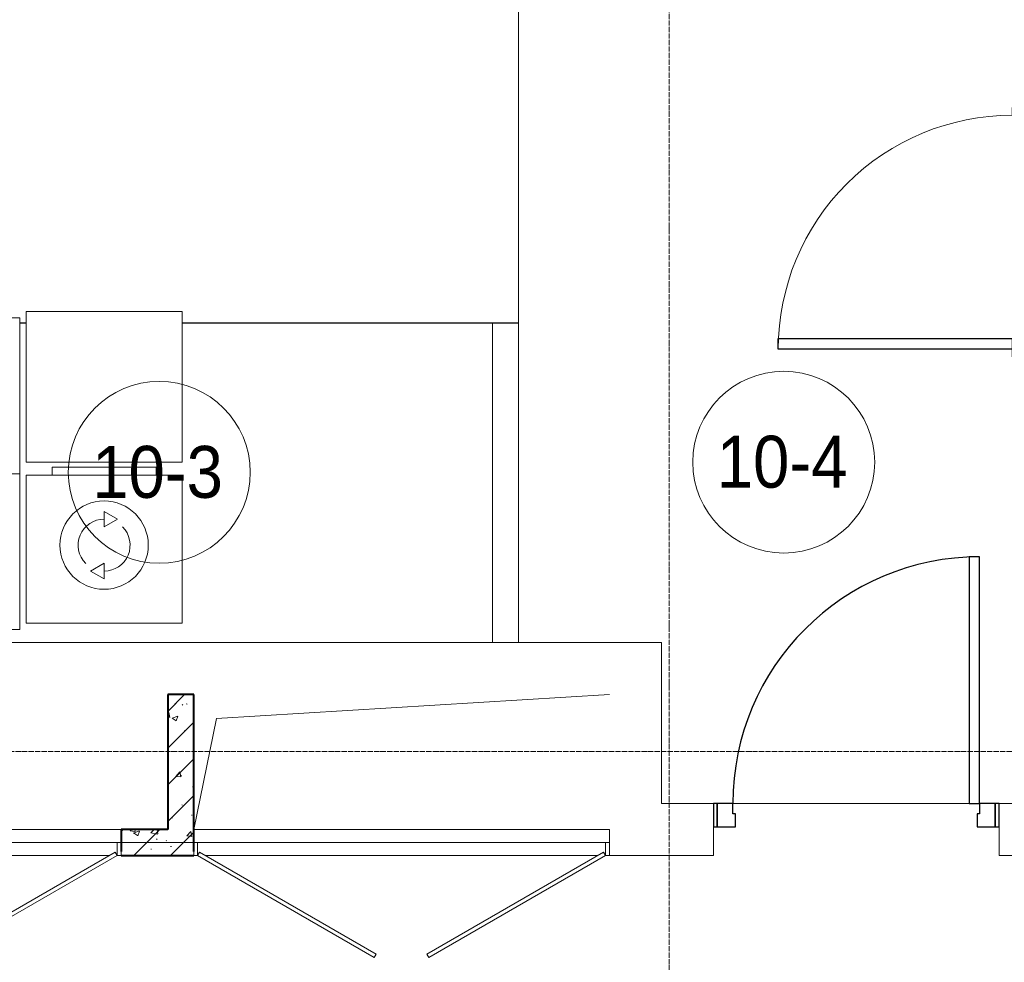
# Model space of a CAD drawing. Header units: millimetres. Extents: x 5617 to 112069, y 7718 to 237687.
# Tile 32 of 62: x 44646 to 48436, y 69989 to 73618. Entities that reach past the tile are written whole.
import ezdxf

# ---------------------------------------------------------------- set-up
doc = ezdxf.new("R2010")
doc.units = ezdxf.units.MM
doc.linetypes.add('ADSK_Линия сетки', pattern=[25, 20, -2.5, 0, -2.5])
doc.linetypes.add('Линия сетки', pattern=[25, 20, -2.5, 0, -2.5])
for name, color, linetype, lineweight in [('Двери', 7, 'Continuous', 18), ('Каркас несущий', 7, 'Continuous', 18), ('Каркас_Импост', 7, 'Continuous', 30), ('Марки помещений', 7, 'Continuous', 20), ('Мебель', 7, 'Continuous', 18), ('Монтажный зазор', 7, 'Continuous', 30), ('Оси', 7, 'Continuous', 9), ('Панель', 7, 'Continuous', 30), ('Перекрытия', 7, 'Continuous', 18), ('Сантехнические приборы', 7, 'Continuous', 18), ('Стены', 7, 'Continuous', 18), ('Стены разрез', 7, 'Continuous', 40), ('Электрооборудование', 7, 'Continuous', 18)]:
    doc.layers.add(name, color=color, linetype=linetype, lineweight=lineweight)
doc.styles.add('Arial_3', font='arial.ttf', dxfattribs={"width": 0.9, "height": 200})
pattern_1 = [(50, (0, 0), (218.62117, -19.1268), [22.86, -251.46]), (355, (0, 0), (-42.2919, 229.2684), [18.288, -201.168]), (100.451, (18.22, -1.6), (176.3311, 210.13963), [19.428, -213.708]), (46.184, (0, 60.96), (325.29495, -50.4516), [34.29, -377.19]), (96.636, (27.1, 56.76), (284.883, 296.9127), [29.142, -320.562]), (351.184, (0, 60.96), (284.8858, 296.9107), [27.432, -301.752]), (21, (30.48, 45.72), (181.93753, -122.7183), [22.86, -251.46]), (326, (30.48, 45.72), (74.1622, 221.0262), [18.288, -201.168]), (71.451, (45.64, 35.5), (256.10035, 98.30526), [19.428, -213.708]), (37.5, (0, 0), (3.70639, 101.465895), [3.353, -195.377, 3.353, -200.863, -201.93]), (37.5, (0, 0), (3.70639, 101.465895), [-402.946, 3.353, -198.577]), (7.5, (0, 0), (80.18358, 120.21653), [3.353, -113.081, 3.353, -190.805, -76.962]), (7.5, (0, 0), (80.18358, 120.21653), [-310.591, 3.353, -73.609]), (327.5, (-67.97, 0), (162.70865, -6.87497), [3.353, -72.847, 3.353, -234.391, -315.468]), (327.5, (-67.97, 0), (162.70865, -6.87497), [-313.944, 3.353, -312.115]), (317.5, (-98.45, 0), (177.75468, 30.51183), [3.353, -95.707, 3.353, -154.534, -224.028]), (317.5, (-98.45, 0), (177.75468, 30.51183), [-256.946, 3.353, -220.675])]
pattern_2 = [(45, (0, 0), (-70.71068, 70.71068), [])]

# ---------------------------------------------------------------- blocks, each defined once
blk = doc.blocks.new('MR_Мойка - Кухонная мойка-V13-МКСС_K1_L26_85_950_1')
at = {"layer": 'Сантехнические приборы', "color": 253, "true_color": 0xaaaaaa}
for p, q in [((-300, 550), (300, 550)), ((300, 550), (300, -50)), ((-60, 100), (-60, 460)), ((-30, 490), (210, 490)), ((240, 460), (240, 100)), ((-210, 390), (-104, 390)), ((-240, 100), (-240, 360)), ((-74, 360), (-74, 100)), ((-69.8, 48.2), (11.4, 129.4)), ((15.7, 129.4), (35.5, 109.6)), ((35.5, 105.4), (-45.7, 24.2)), ((-104, 70), (-210, 70)), ((-79, 39), (-69.8, 48.2)), ((210, 70), (0.1, 70)), ((-136.7, 6.7), (-122.6, 33.3)), ((-45.7, 24.2), (-55, 14.9)), ((2.7, 6.7), (-11.4, 33.3)), ((300, -50), (-300, -50))]:
    blk.add_line(p, q, dxfattribs=at)
for centre, radius, start, end in [((-30, 460), 30, 90, 180), ((210, 460), 30, 0, 90), ((-210, 360), 30, 90, 180), ((-104, 360), 30, 0, 90), ((10, 170), 20, 0, 180), ((10, 170), 20, 180, 0), ((-157, 130), 20, 0, 180), ((-157, 130), 20, 180, 0), ((13.5, 127.3), 3, 45, 135), ((13.5, 127.3), 3, 45, 135), ((-210, 100), 30, 180, 270), ((-104, 100), 30, 270, 0), ((-171.5, 230.2), 208.5, 299.1823, 313.4054), ((-30, 100), 30, 180, 241.4489), ((-21.7, 72.3), 9.19, 315, 135), ((33.3, 107.5), 3, 315, 45), ((33.3, 107.5), 3, 315, 45), ((210, 100), 30, 270, 0), ((-67, 26.9), 17, 135, 315), ((136.3, -77.5), 208.5, 136.5946, 150.8177), ((-129.7, 20), 15, 0, 180), ((-129.7, 20), 15, 180, 0), ((-4.3, 20), 15, 0, 180), ((-4.3, 20), 15, 180, 0)]:
    blk.add_arc(centre, radius, start, end, dxfattribs=at)
blk = doc.blocks.new('MR_Зона обслуживания - MR_Зона обслуживания-V14-МКСС_K1_L26_85_950_1')
at = {"layer": 'Мебель', "lineweight": 9}
for p, q in [((300, 600), (-300, 600)), ((300, 0), (300, 600)), ((-300, 0), (300, 0))]:
    blk.add_line(p, q, dxfattribs=at)
blk = doc.blocks.new('MR_Стиральная машина - Стиральная машина_600-2560097-МКСС_K1_L26_85_950_1')
at = {"layer": 'Электрооборудование', "color": 253, "true_color": 0xaaaaaa}
for p, q in [((-300, 570), (300, 570)), ((-300, 0), (-300, 570)), ((-200, 600), (200, 600)), ((-200, 570), (-200, 600)), ((200, 600), (200, 570)), ((300, 570), (300, 0)), ((0, 430), (52, 400)), ((0, 370), (0, 430)), ((52, 400), (0, 370)), ((-52, 200), (0, 230)), ((0, 230), (0, 170)), ((0, 170), (-52, 200)), ((300, 0), (-300, 0))]:
    blk.add_line(p, q, dxfattribs=at)
for radius, start, end in [(170, 0, 180), (100, 90, 225), (100, 270, 45), (170, 180, 0)]:
    blk.add_arc((0, 300), radius, start, end, dxfattribs=at)
blk = doc.blocks.new('MR_Зона обслуживания - MR_Зона обслуживания-2560098-МКСС_K1_L26_85_950_1')
at = {"layer": 'Мебель', "lineweight": 9}
for p, q in [((300, 580), (-300, 580)), ((-300, 580), (-300, 0)), ((300, 0), (300, 580)), ((-300, 0), (300, 0))]:
    blk.add_line(p, q, dxfattribs=at)
blk = doc.blocks.new('A_DOR_Door - Вн_3_Одинарная_1000x2100-3005225-МКСС_K1_L26_85_950_1')
at = {"layer": 'Двери', "color": 253, "lineweight": 30, "true_color": 0xaaaaaa}
for p, q in [((-450, 50), (-450, 950)), ((-450, 950), (-410, 950)), ((-450, 50), (-450, 950)), ((-410, 950), (-410, 50)), ((-480, 50), (-480, -20)), ((-450, 50), (-480, 50)), ((-410, 50), (-450, 50)), ((-450, -20), (-450, 50)), ((480, 50), (450, 50)), ((450, 50), (450, -20)), ((480, -20), (480, 50)), ((-480, -20), (-450, -20)), ((450, -20), (480, -20))]:
    blk.add_line(p, q, dxfattribs=at)
at = {"layer": 'Двери', "color": 254, "lineweight": 9, "true_color": 0xd4d4d4}
blk.add_arc((-450, 50), 900, 360, 90, dxfattribs=at)
blk = doc.blocks.new('101_Лючок доступа_Двупольный - ЛД_П_1350х2100_ПК-3932150-МКСС_K1_L26_85_950_1')
at = {"layer": 'Двери', "color": 253, "true_color": 0xaaaaaa}
for p, q in [((-88.4, 380), (-660, 50)), ((-80.9, 367), (-88.4, 380)), ((88.4, 380), (80.9, 367)), ((660, 50), (88.4, 380)), ((-652.5, 37), (-80.9, 367)), ((80.9, 367), (652.5, 37)), ((-660, 50), (-675, 50)), ((-660, 50), (-652.5, 37)), ((0, 50), (-630, 50)), ((630, 50), (0, 50)), ((652.5, 37), (660, 50)), ((675, 50), (660, 50)), ((675, -50), (-675, -50))]:
    blk.add_line(p, q, dxfattribs=at)
at = {"layer": 'Каркас_Импост', "color": 253, "lineweight": 18, "true_color": 0xaaaaaa}
for p, q in [((-675, 50), (-660, 50)), ((-675, 50), (-675, 0)), ((-660, 50), (-660, 0)), ((675, 50), (660, 50)), ((660, 50), (660, 0)), ((675, 50), (675, 0)), ((-675, 0), (-660, 0)), ((660, 0), (675, 0))]:
    blk.add_line(p, q, dxfattribs=at)
blk = doc.blocks.new('101_Лючок доступа_Двупольный - ЛД_П_1600х2100-3936004-МКСС_K1_L26_85_950_1')
at = {"layer": 'Двери', "color": 253, "true_color": 0xaaaaaa}
for p, q in [((-105.2, 442.5), (-785, 50)), ((-777.5, 37), (-97.7, 429.5)), ((-97.7, 429.5), (-105.2, 442.5)), ((105.2, 442.5), (97.7, 429.5)), ((97.7, 429.5), (777.5, 37)), ((785, 50), (105.2, 442.5)), ((-785, 50), (-800, 50)), ((-785, 50), (-777.5, 37)), ((0, 50), (-755, 50)), ((755, 50), (0, 50)), ((777.5, 37), (785, 50)), ((800, 50), (785, 50)), ((800, -50), (-800, -50))]:
    blk.add_line(p, q, dxfattribs=at)
at = {"layer": 'Каркас_Импост', "color": 253, "lineweight": 18, "true_color": 0xaaaaaa}
for p, q in [((-800, 50), (-785, 50)), ((-800, 50), (-800, 0)), ((-785, 50), (-785, 0)), ((800, 50), (785, 50)), ((785, 50), (785, 0)), ((800, 50), (800, 0)), ((-800, 0), (-785, 0)), ((785, 0), (800, 0))]:
    blk.add_line(p, q, dxfattribs=at)
blk = doc.blocks.new('101_Дверь_Однопольная - _НЧ_Мет_900х2100_Квартира_Л-3608023-МКСС_K1_L26_85_950_1')
at = {"layer": 'Каркас_Импост', "color": 253, "true_color": 0xaaaaaa}
for p, q in [((-475, 100), (-535, 100)), ((-535, 100), (-535, 10)), ((-475, 60), (-475, 100)), ((535, 100), (475, 100)), ((475, 100), (475, 60)), ((535, 10), (535, 100)), ((-465, 60), (-475, 60)), ((-465, 10), (-465, 60)), ((475, 60), (465, 60)), ((465, 60), (465, 10)), ((-535, 10), (-465, 10)), ((465, 10), (535, 10))]:
    blk.add_line(p, q, dxfattribs=at)
at = {"layer": 'Монтажный зазор', "color": 253, "true_color": 0xaaaaaa}
for p, q in [((-535, 100), (-550, 100)), ((-550, 100), (-550, 10)), ((-535, 10), (-535, 100)), ((550, 100), (535, 100)), ((535, 100), (535, 10)), ((550, 10), (550, 100)), ((-550, 10), (-535, 10)), ((535, 10), (550, 10))]:
    blk.add_line(p, q, dxfattribs=at)
at = {"layer": 'Панель', "color": 253, "true_color": 0xaaaaaa}
for p, q in [((475, 1050), (435, 1050)), ((435, 1050), (435, 100)), ((475, 100), (475, 1050)), ((435, 100), (475, 100))]:
    blk.add_line(p, q, dxfattribs=at)
blk.add_arc((475, 100), 950, 90, 180, dxfattribs=at)
blk = doc.blocks.new('ПР - 1350_100_Оп840-1880-3952402-МКСС_K1_L26_85_950_1')
at = {"layer": 'Каркас несущий', "color": 21, "true_color": 0xffaaaa}
blk.add_line((-2555, 0), (1515, 0), dxfattribs=at)
blk.add_line((-2555, 0), (1515, 0), dxfattribs=at)
blk = doc.blocks.new('135_SLK_K1_AR_rvt-1-МКСС_K1_L26_85_950_1')
at = {"layer": 'Стены разрез', "lineweight": 9, "true_color": 0xaaaaaa}
h = blk.add_hatch(dxfattribs=at)
h.set_pattern_fill('FP_2', color=253, style=0, pattern_type=2)
h.set_pattern_definition(pattern_1)
h.paths.add_polyline_path([(30520, 70500), (30520, 71020), (30420, 71020), (30420, 70500)])
h = blk.add_hatch(dxfattribs=at)
h.set_pattern_fill('FP_4', color=253, style=0, pattern_type=2)
h.set_pattern_definition(pattern_2)
h.paths.add_polyline_path([(30520, 70500), (30520, 71020), (30420, 71020), (30420, 70500)])
h = blk.add_hatch(dxfattribs=at)
h.set_pattern_fill('FP_2', color=253, style=0, pattern_type=2)
h.set_pattern_definition(pattern_1)
h.paths.add_polyline_path([(30240, 70400), (30520, 70400), (30520, 70500), (30240, 70500), (30240, 70413)])
h.paths.add_polyline_path([(28750, 70400), (28890, 70400), (28890, 70500), (28750, 70500), (28750, 70413)])
h = blk.add_hatch(dxfattribs=at)
h.set_pattern_fill('FP_4', color=253, style=0, pattern_type=2)
h.set_pattern_definition(pattern_2)
h.paths.add_polyline_path([(30240, 70400), (30520, 70400), (30520, 70500), (30240, 70500), (30240, 70413)])
h.paths.add_polyline_path([(28750, 70400), (28890, 70400), (28890, 70500), (28750, 70500), (28750, 70413)])
at = {"color": 253, "lineweight": 18, "true_color": 0xaaaaaa}
for p, q in [((30607.1, 70927.8), (32120, 71020)), ((30520, 70500), (30607.1, 70927.8))]:
    blk.add_line(p, q, dxfattribs=at)
at = {"layer": 'Перекрытия', "color": 253, "true_color": 0xaaaaaa}
for p, q in [((29250, 71220), (31670, 71220)), ((31770, 71220), (32320, 71220)), ((32320, 71220), (32320, 70600)), ((32320, 70600), (32520, 70600)), ((32595, 70600), (33505, 70600)), ((33505, 70600), (32595, 70600)), ((33620, 70600), (33670, 70600)), ((32520, 70510), (32520, 70400)), ((33620, 70400), (33620, 70510)), ((32520, 70400), (32120, 70400)), ((34970, 70400), (33620, 70400))]:
    blk.add_line(p, q, dxfattribs=at)
at = {"layer": 'Стены', "color": 253, "true_color": 0xaaaaaa}
for p, q in [((31769.6, 72450.4), (31769.6, 73700)), ((31770.4, 73700), (31770.4, 72450.4)), ((29850, 72450.4), (29875, 72450.4)), ((29875, 72449.6), (29850, 72449.6)), ((30475, 72450.4), (31769.6, 72450.4)), ((31770.4, 72449.6), (30475, 72449.6)), ((31670, 71220), (31670, 72450)), ((31770, 72450), (31670, 72450)), ((31770, 72450), (31770, 71220)), ((31770.4, 72449.6), (31770.4, 72450.4)), ((31770, 71220), (31670, 71220)), ((28890, 70500), (30240, 70500)), ((30520, 70500), (32120, 70500)), ((32120, 70500), (32120, 70415))]:
    blk.add_line(p, q, dxfattribs=at)
at = {"layer": 'Стены разрез', "color": 253, "true_color": 0xaaaaaa}
for p, q in [((30420, 71020), (30420, 70500)), ((30520, 71020), (30420, 71020)), ((30520, 70500), (30520, 71020)), ((30420, 70500), (30240, 70500)), ((30240, 70500), (30240, 70415)), ((30520, 70415), (30520, 70500)), ((30240, 70400), (30520, 70400))]:
    blk.add_line(p, q, dxfattribs=at)
at = {"layer": 'Двери', "color": 253, "lineweight": 18, "true_color": 0xaaaaaa}
for name, p, rotation in [('A_DOR_Door - Вн_3_Одинарная_1000x2100-3005225-МКСС_K1_L26_85_950_1', (33720, 72800), 89.99999999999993), ('101_Лючок доступа_Двупольный - ЛД_П_1350х2100_ПК-3932150-МКСС_K1_L26_85_950_1', (29565, 70450), 180), ('101_Лючок доступа_Двупольный - ЛД_П_1600х2100-3936004-МКСС_K1_L26_85_950_1', (31320, 70450), 180)]:
    blk.add_blockref(name, p, dxfattribs=dict(at, rotation=rotation))
blk.add_blockref('101_Дверь_Однопольная - _НЧ_Мет_900х2100_Квартира_Л-3608023-МКСС_K1_L26_85_950_1', (33070, 70500), dxfattribs=at)
at = {"layer": 'Каркас несущий', "color": 253, "lineweight": 18, "true_color": 0xaaaaaa, "rotation": 180}
blk.add_blockref('ПР - 1350_100_Оп840-1880-3952402-МКСС_K1_L26_85_950_1', (29565, 70450), dxfattribs=at)
at = {"layer": 'Мебель', "color": 253, "lineweight": 18, "true_color": 0xaaaaaa}
for name, p in [('MR_Зона обслуживания - MR_Зона обслуживания-V14-МКСС_K1_L26_85_950_1', (29550, 71870)), ('MR_Зона обслуживания - MR_Зона обслуживания-2560098-МКСС_K1_L26_85_950_1', (30175, 71915))]:
    blk.add_blockref(name, p, dxfattribs=at)
at = {"layer": 'Сантехнические приборы', "color": 253, "lineweight": 18, "true_color": 0xaaaaaa}
blk.add_blockref('MR_Мойка - Кухонная мойка-V13-МКСС_K1_L26_85_950_1', (29550, 71320), dxfattribs=at)
at = {"layer": 'Электрооборудование', "color": 253, "lineweight": 18, "true_color": 0xaaaaaa}
blk.add_blockref('MR_Стиральная машина - Стиральная машина_600-2560097-МКСС_K1_L26_85_950_1', (30175, 71295), dxfattribs=at)
blk = doc.blocks.new('050_Марка_Помещение - Номер-620969-МКСС_K1_L26_85_950_1')
at = {"layer": 'Марки помещений'}
blk.add_circle((0, 0), 3.5, dxfattribs=at)

msp = doc.modelspace()

# ---------------------------------------------------------------- linework, layer by layer
at = {"layer": 'Оси', "linetype": 'Линия сетки'}
msp.add_line((47146.3, 55648.9), (47146.3, 78180), dxfattribs=at)
at = {"layer": 'Оси', "linetype": 'ADSK_Линия сетки'}
msp.add_line((81346.3, 70800), (26370.3, 70800), dxfattribs=at)

# ---------------------------------------------------------------- block references
at = {"lineweight": 5}
msp.add_blockref('135_SLK_K1_AR_rvt-1-МКСС_K1_L26_85_950_1', (14796.3, 0), dxfattribs=at)
at = {"layer": 'Марки помещений', "xscale": 99.99999999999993, "yscale": 99.99999999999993, "zscale": 99.99999999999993}
for p in [(47587.3, 71914.4), (45183.5, 71875.4)]:
    msp.add_blockref('050_Марка_Помещение - Номер-620969-МКСС_K1_L26_85_950_1', p, dxfattribs=at)

# ---------------------------------------------------------------- texts
at = {"layer": 'Марки помещений', "lineweight": 9, "char_height": 200, "width": 620.506, "attachment_point": 1, "style": 'Arial_3'}
for s, insert in [('10-4', (47329.3, 72016.2)), ('10-3', (44925.4, 71977.1))]:
    msp.add_mtext(s, dxfattribs=dict(at, insert=insert))

doc.saveas('drawing.dxf')
